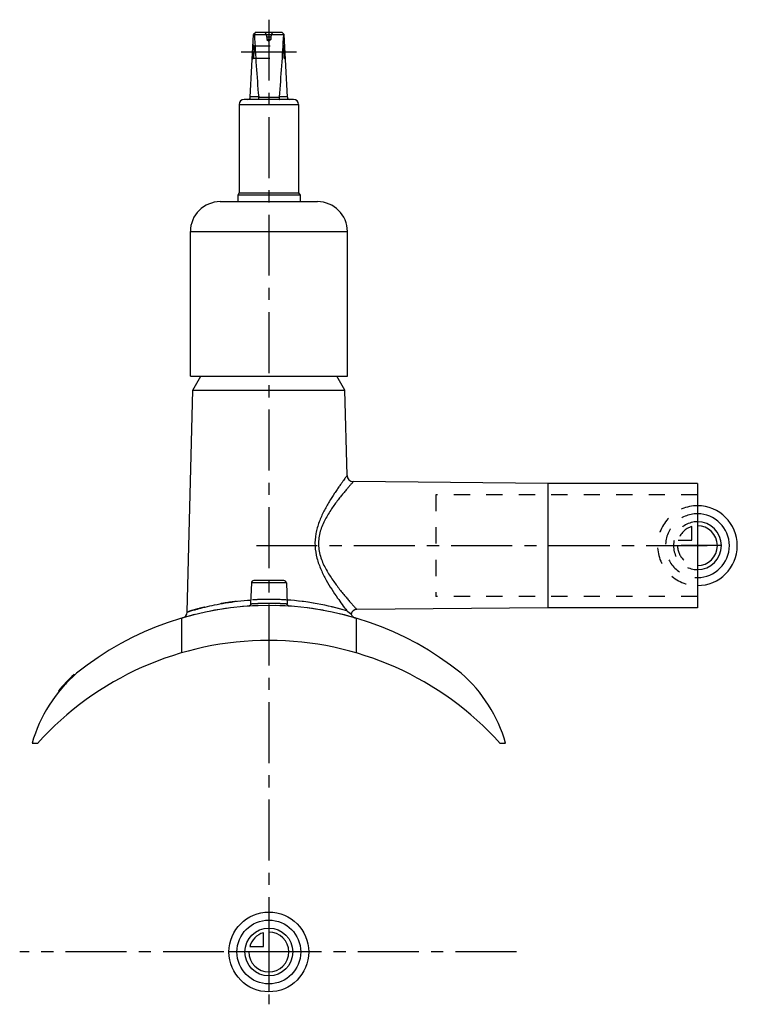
# Model space of a CAD drawing. Header units: millimetres. Extents: x 353 to 642, y 302 to 698.
import ezdxf

# ---------------------------------------------------------------- set-up
doc = ezdxf.new("R2010")
doc.units = ezdxf.units.MM
doc.header["$LTSCALE"] = 65.185185
doc.linetypes.add('CENTER', pattern=[0.6, 0.375, -0.075, 0.075, -0.075])
doc.linetypes.add('HIDDEN', pattern=[0.2, 0.1, -0.1])
for name, color, linetype in [('BEZUGSACHSEN', 7, 'CONTINUOUS'), ('FLAECHEN', 7, 'CONTINUOUS'), ('KONST.EL_MIT_GEO', 7, 'CONTINUOUS'), ('KONSTRUKTIONSELEMENTE', 7, 'CONTINUOUS'), ('KURVEN', 7, 'CONTINUOUS'), ('L1', 7, 'CONTINUOUS')]:
    doc.layers.add(name, color=color, linetype=linetype)

msp = doc.modelspace()

# ---------------------------------------------------------------- linework, layer by layer
at = {"layer": 'BEZUGSACHSEN', "color": 7, "linetype": 'Continuous'}
for p, q in [((565.5, 511.5), (487.38, 512.18)), ((625.5, 511.5), (565.5, 511.5)), ((565.5, 511.5), (565.5, 461.5)), ((625.5, 511.5), (625.5, 461.5)), ((446.47, 471.53), (446.17, 463.19)), ((460.53, 471.53), (460.83, 463.19)), ((565.5, 461.5), (488.85, 460.83)), ((625.5, 461.5), (565.5, 461.5))]:
    msp.add_line(p, q, dxfattribs=at)
at = {"layer": 'BEZUGSACHSEN', "color": 2, "linetype": 'CENTER'}
msp.add_line((448.5, 486.5), (630.5, 486.5), dxfattribs=at)
at = {"layer": 'FLAECHEN', "color": 7, "linetype": 'Continuous'}
for p, q in [((423, 548.91), (426.23, 554.5)), ((484, 548.91), (480.77, 554.5)), ((420.67, 459.9), (423, 548.91)), ((423, 548.91), (484, 548.91)), ((484.9, 514.62), (484, 548.91))]:
    msp.add_line(p, q, dxfattribs=at)
at = {"layer": 'FLAECHEN', "color": 8, "linetype": 'HIDDEN'}
for p, q in [((625.5, 506.9), (520.5, 506.9)), ((520.5, 506.9), (520.5, 466.1)), ((625.5, 466.1), (520.5, 466.1))]:
    msp.add_line(p, q, dxfattribs=at)
at = {"layer": 'KONST.EL_MIT_GEO', "color": 7, "linetype": 'Continuous'}
for p, q in [((446.05, 666.45), (447.3, 691.5)), ((448.35, 692.5), (447.3, 691.5)), ((447.68, 691.5), (459.31, 691.5)), ((448.35, 692.5), (458.65, 692.5)), ((458.65, 692.5), (459.7, 691.5)), ((460.95, 666.45), (459.7, 691.5)), ((463.45, 665.5), (443.55, 665.5)), ((449.41, 666.5), (446.05, 666.5)), ((449.41, 666.45), (457.59, 666.45)), ((460.95, 666.5), (457.59, 666.5)), ((441.55, 663.5), (441.55, 628)), ((441.55, 663.5), (465.45, 663.5)), ((465.45, 663.5), (465.45, 628)), ((434, 624.5), (473, 624.5)), ((441.55, 628), (441, 627.05)), ((441, 627.05), (441, 624.5)), ((466, 627.05), (441, 627.05)), ((441.55, 628), (465.45, 628)), ((465.45, 628), (466, 627.05)), ((466, 627.05), (466, 624.5)), ((422, 554.5), (422, 612.5)), ((422, 612.5), (485, 612.5)), ((485, 554.5), (485, 612.5)), ((422, 554.5), (485, 554.5)), ((565.5, 511.5), (487.38, 512.18)), ((565.5, 461.5), (488.85, 460.83)), ((375.51, 434.56), (375.31, 434.78)), ((372.34, 431.47), (372.14, 431.7)), ((369.28, 428), (369.08, 428.23)), ((369.94, 428.8), (369.74, 429.03))]:
    msp.add_line(p, q, dxfattribs=at)
at = {"layer": 'KONST.EL_MIT_GEO', "color": 8, "linetype": 'HIDDEN'}
for p, q in [((447.57, 687), (447.1, 687.5)), ((452.7, 690.5), (452.7, 689.6)), ((454.3, 690.5), (452.7, 690.5)), ((452.7, 689.6), (453.5, 688.89)), ((454.3, 689.6), (452.7, 689.6)), ((454.3, 689.6), (453.5, 688.89)), ((454.3, 690.5), (454.3, 689.6)), ((459.9, 687.5), (459.43, 687)), ((447.45, 684.5), (447.46, 684.67)), ((447.57, 687), (459.43, 687)), ((459.55, 684.5), (459.54, 684.67)), ((446.8, 681.5), (447.33, 682)), ((447.33, 682), (459.67, 682)), ((459.67, 682), (460.2, 681.5)), ((375.33, 434.39), (375.13, 434.62)), ((371.56, 430.64), (371.36, 430.87)), ((371.58, 430.66), (371.38, 430.89)), ((371.73, 430.82), (371.53, 431.05)), ((372.22, 431.34), (372.02, 431.57)), ((372.31, 431.44), (372.11, 431.66)), ((372.69, 431.84), (372.5, 432.07)), ((372.94, 432.1), (372.75, 432.33)), ((372.99, 432.14), (372.79, 432.37)), ((373.05, 432.21), (372.85, 432.43)), ((373.17, 432.33), (372.97, 432.56)), ((373.76, 432.91), (373.56, 433.14)), ((373.83, 432.98), (373.64, 433.21)), ((374, 433.15), (373.8, 433.37)), ((374.02, 433.16), (373.82, 433.39)), ((374.18, 433.32), (373.99, 433.55)), ((374.33, 433.46), (374.13, 433.68)), ((374.35, 433.48), (374.15, 433.71)), ((374.51, 433.63), (374.31, 433.86)), ((374.76, 433.87), (374.56, 434.09)), ((375.06, 434.15), (374.86, 434.37)), ((375.13, 434.21), (374.94, 434.44)), ((375.16, 434.23), (374.96, 434.46)), ((369.59, 428.38), (369.39, 428.61)), ((369.66, 428.46), (369.46, 428.69)), ((369.68, 428.48), (369.48, 428.71)), ((369.9, 428.74), (369.7, 428.97)), ((370.05, 428.93), (369.85, 429.16)), ((370.21, 429.11), (370.01, 429.34)), ((370.22, 429.13), (370.02, 429.36)), ((370.61, 429.58), (370.41, 429.81))]:
    msp.add_line(p, q, dxfattribs=at)
at = {"layer": 'KONST.EL_MIT_GEO', "color": 2, "linetype": 'CENTER'}
msp.add_line((464.55, 684.5), (442.45, 684.5), dxfattribs=at)
at = {"layer": 'KONST.EL_MIT_GEO', "color": 8, "linetype": 'HIDDEN'}
for points in [[(449.41, 666.45), (449.41, 666.46), (449.41, 666.46), (449.41, 666.47), (449.41, 666.47), (449.41, 666.48), (449.41, 666.48), (449.41, 666.49), (449.41, 666.49), (449.41, 666.5)], [(457.59, 666.45), (457.59, 666.46), (457.59, 666.46), (457.59, 666.47), (457.59, 666.47), (457.59, 666.48), (457.59, 666.48), (457.59, 666.49), (457.59, 666.49), (457.59, 666.5)]]:
    msp.add_lwpolyline(points, dxfattribs=at)
at = {"layer": 'KONST.EL_MIT_GEO', "color": 7, "linetype": 'Continuous'}
for points in [[(449.41, 666.45), (449.41, 666.46), (449.41, 666.46), (449.41, 666.47), (449.41, 666.47), (449.41, 666.48), (449.41, 666.48), (449.41, 666.49), (449.41, 666.49), (449.41, 666.5)], [(457.59, 666.45), (457.59, 666.46), (457.59, 666.46), (457.59, 666.47), (457.59, 666.47), (457.59, 666.48), (457.59, 666.48), (457.59, 666.49), (457.59, 666.49), (457.59, 666.5)]]:
    msp.add_lwpolyline(points, dxfattribs=at)
for centre, radius, start, end in [((453.24, 697.71), 8.33, 226.3745, 228.2022), ((453.77, 697.71), 8.33, 311.761, 313.5906), ((443.55, 663.5), 2, 90, 180), ((445.05, 666.5), 1, 270, 357.14), ((461.95, 666.5), 1, 182.86, 270), ((463.45, 663.5), 2, 0, 90), ((434, 612.5), 12, 90, 180), ((473, 612.5), 12, 0, 90), ((487.4, 514.68), 2.5, 181.4965, 269.5043), ((453.43, 355.84), 109.1, 73.288, 86.1388), ((418.17, 459.92), 2.5, 286.3521, 358.499), ((488.87, 458.33), 2.5, 90.4957, 162.9236), ((488.83, 459.92), 2.5, 200.0826, 231.2429), ((414.32, 391.46), 58.3, 131.9996, 140.8936)]:
    msp.add_arc(centre, radius, start, end, dxfattribs=at)
at = {"layer": 'KONST.EL_MIT_GEO', "color": 8, "linetype": 'HIDDEN'}
for centre, radius, start, end in [((449.98, 690.5), 2.72, 0, 47.2588), ((457.02, 690.5), 2.72, 132.7412, 180), ((453.5, 339.5), 123, 73.6484, 106.3516), ((453.5, 356.52), 108.41, 90.0017, 93.8498), ((453.42, 355.68), 109.25, 73.3053, 89.9559), ((453.49, 356.21), 108.73, 86.1563, 89.9929), ((488.83, 459.92), 2.5, 231.2429, 253.6479), ((414.32, 391.46), 58, 132.0048, 140.9453)]:
    msp.add_arc(centre, radius, start, end, dxfattribs=at)
at = {"layer": 'KONST.EL_MIT_GEO', "color": 7, "linetype": 'Continuous'}
for points in [[(447.68, 691.5), (448.13, 683.16), (448.65, 674.82), (449.41, 666.5)], [(459.31, 691.5), (458.87, 683.16), (458.35, 674.82), (457.59, 666.5)]]:
    msp.add_open_spline(points, degree=3, dxfattribs=at)
at = {"layer": 'KONST.EL_MIT_GEO', "color": 8, "linetype": 'HIDDEN'}
for points, knots in [([(447.45, 684.5), (447.43, 684.18), (447.41, 683.72), (447.38, 683.13), (447.36, 682.76), (447.35, 682.45), (447.33, 682.24), (447.33, 682.11), (447.32, 682.05), (447.34, 682.01), (447.33, 682)], [0, 0, 0, 0, 0.382488, 0.55533, 0.706904, 0.831335, 0.923798, 0.956887, 0.980755, 1, 1, 1, 1]), ([(447.39, 683.32), (447.4, 683.41), (447.42, 683.81), (447.44, 684.2), (447.45, 684.5)], [0, 0, 0, 0, 0.236532, 1, 1, 1, 1]), ([(447.57, 687), (447.57, 687), (447.58, 686.98), (447.57, 686.95), (447.57, 686.88), (447.56, 686.76), (447.55, 686.55), (447.54, 686.24), (447.52, 685.87), (447.49, 685.28), (447.47, 684.82), (447.45, 684.5)], [0, 0, 0, 0, 0.004814, 0.019228, 0.043092, 0.076197, 0.168702, 0.293119, 0.444669, 0.617517, 1, 1, 1, 1]), ([(447.54, 686.36), (447.55, 686.45), (447.55, 686.6), (447.57, 686.81), (447.56, 686.92), (447.58, 686.99), (447.57, 687)], [0, 0, 0, 0, 0.426136, 0.741356, 0.934808, 1, 1, 1, 1]), ([(459.43, 687), (459.43, 687), (459.42, 686.98), (459.43, 686.95), (459.43, 686.88), (459.44, 686.76), (459.45, 686.55), (459.46, 686.24), (459.48, 685.87), (459.51, 685.28), (459.53, 684.82), (459.55, 684.5)], [0, 0, 0, 0, 0.004814, 0.019228, 0.043092, 0.076197, 0.168702, 0.293119, 0.444669, 0.617517, 1, 1, 1, 1]), ([(459.46, 686.36), (459.45, 686.45), (459.45, 686.6), (459.43, 686.81), (459.44, 686.92), (459.42, 686.99), (459.43, 687)], [0, 0, 0, 0, 0.426136, 0.741356, 0.934808, 1, 1, 1, 1]), ([(459.55, 684.5), (459.57, 684.18), (459.59, 683.72), (459.62, 683.13), (459.64, 682.76), (459.65, 682.45), (459.67, 682.24), (459.67, 682.11), (459.68, 682.05), (459.66, 682.01), (459.67, 682)], [0, 0, 0, 0, 0.382488, 0.55533, 0.706904, 0.831335, 0.923798, 0.956887, 0.980755, 1, 1, 1, 1]), ([(459.61, 683.32), (459.6, 683.41), (459.58, 683.81), (459.56, 684.2), (459.55, 684.5)], [0, 0, 0, 0, 0.236532, 1, 1, 1, 1]), ([(447.33, 682), (447.32, 682), (447.34, 682.05), (447.32, 682.1), (447.34, 682.22), (447.34, 682.37), (447.35, 682.56), (447.37, 682.88), (447.38, 683.14), (447.39, 683.32)], [0, 0, 0, 0, 0.017224, 0.068587, 0.153106, 0.269238, 0.414917, 0.587451, 1, 1, 1, 1]), ([(459.67, 682), (459.68, 682), (459.66, 682.05), (459.68, 682.1), (459.66, 682.22), (459.66, 682.37), (459.65, 682.56), (459.63, 682.88), (459.62, 683.14), (459.61, 683.32)], [0, 0, 0, 0, 0.017224, 0.068587, 0.153106, 0.269238, 0.414917, 0.587451, 1, 1, 1, 1]), ([(453.5, 464.93), (449.3, 464.93), (443.18, 464.58), (435.47, 463.47), (430.58, 462.52), (426.56, 461.56), (423.84, 460.82), (422.2, 460.33), (421.35, 460.08), (420.88, 459.91), (420.67, 459.86)], [0, 0, 0, 0, 0.378166, 0.549556, 0.700749, 0.826226, 0.920816, 0.955047, 0.979882, 1, 1, 1, 1]), ([(484.83, 460.31), (484.83, 460.32), (484.82, 460.34), (484.8, 460.33), (484.8, 460.33)], [0, 0, 0, 0, 0.598924, 1, 1, 1, 1]), ([(486.48, 459.07), (486.48, 459.08), (486.43, 459.09), (486.36, 459.16), (486.21, 459.26), (485.94, 459.48), (485.43, 459.78), (485.03, 460.09), (484.83, 460.31)], [0, 0, 0, 0, 0.016641, 0.066827, 0.151408, 0.267756, 0.573318, 1, 1, 1, 1])]:
    msp.add_open_spline(points, degree=3, knots=knots, dxfattribs=at)
at = {"layer": 'KONST.EL_MIT_GEO', "color": 7, "linetype": 'Continuous'}
for points, knots in [([(449.41, 666.45), (449.4, 666.22), (449.37, 665.91), (449.28, 665.6), (449.2, 665.5), (449.16, 665.5)], [0, 0, 0, 0, 0.674996, 0.888028, 1, 1, 1, 1]), ([(457.59, 666.45), (457.6, 666.22), (457.63, 665.91), (457.72, 665.6), (457.8, 665.5), (457.84, 665.5)], [0, 0, 0, 0, 0.674996, 0.888028, 1, 1, 1, 1]), ([(484.9, 514.62), (484.9, 514.6), (484.85, 514.57), (484.79, 514.46), (484.66, 514.31), (484.5, 514.08), (484.29, 513.8), (483.93, 513.32), (483.39, 512.58), (482.64, 511.55), (481.78, 510.34), (480.84, 508.97), (479.44, 506.9), (477.61, 504.02), (475.48, 500.23), (473.56, 495.99), (472.19, 491.32), (471.83, 486.34), (472.66, 481.41), (474.35, 476.85), (477.08, 471.49), (480.61, 466.02), (483.53, 462.02), (484.8, 460.33)], [0, 0, 0, 0, 0.000668, 0.002649, 0.005921, 0.010462, 0.016225, 0.023153, 0.04027, 0.061311, 0.085752, 0.113118, 0.142967, 0.208683, 0.280577, 0.357045, 0.43686, 0.518611, 0.600375, 0.680296, 0.757043, 0.895653, 1, 1, 1, 1]), ([(487.38, 512.18), (487.36, 512.18), (487.33, 512.11), (487.22, 512.02), (487.07, 511.84), (486.86, 511.6), (486.58, 511.29), (486.12, 510.75), (485.42, 509.95), (484.46, 508.82), (483.37, 507.51), (482.17, 506.04), (480.43, 503.8), (478.19, 500.68), (475.69, 496.47), (473.73, 491.64), (473.15, 486.24), (474.4, 480.98), (476.71, 476.33), (479.4, 472.23), (481.73, 469.16), (483.52, 466.95), (484.75, 465.48), (485.87, 464.18), (486.85, 463.06), (487.56, 462.26), (488.04, 461.73), (488.32, 461.42), (488.54, 461.18), (488.7, 460.99), (488.8, 460.9), (488.84, 460.84), (488.85, 460.83)], [0, 0, 0, 0, 0.0008, 0.003171, 0.007084, 0.012503, 0.019362, 0.027583, 0.047797, 0.07247, 0.100932, 0.132596, 0.166926, 0.241973, 0.323528, 0.409895, 0.499224, 0.588485, 0.674835, 0.756562, 0.831912, 0.86642, 0.898272, 0.926926, 0.951783, 0.972163, 0.980457, 0.987378, 0.992848, 0.996798, 0.999192, 1, 1, 1, 1]), ([(420.67, 459.86), (420.66, 459.86), (420.74, 459.87), (420.79, 459.9), (420.96, 459.95), (421.15, 460.01), (421.42, 460.09), (421.89, 460.24), (422.61, 460.45), (423.64, 460.75), (424.87, 461.1), (426.31, 461.48), (428.59, 462.05), (431.85, 462.78), (436.21, 463.58), (441.07, 464.26), (444.46, 464.57), (446.22, 464.69)], [0, 0, 0, 0, 0.001188, 0.004752, 0.01069, 0.018978, 0.029585, 0.042481, 0.075004, 0.116184, 0.1656, 0.22279, 0.287257, 0.435946, 0.607397, 0.797073, 1, 1, 1, 1]), ([(484.8, 460.33), (484.81, 460.33), (484.83, 460.34), (484.83, 460.31), (484.83, 460.3)], [0, 0, 0, 0, 0.309456, 1, 1, 1, 1]), ([(484.84, 460.31), (485.04, 460.1), (485.44, 459.79), (485.94, 459.48), (486.21, 459.26), (486.35, 459.16), (486.43, 459.09), (486.48, 459.08), (486.48, 459.07)], [0, 0, 0, 0, 0.423957, 0.732664, 0.848564, 0.932817, 0.983191, 1, 1, 1, 1])]:
    msp.add_open_spline(points, degree=3, knots=knots, dxfattribs=at)
at = {"layer": 'KONSTRUKTIONSELEMENTE', "color": 8, "linetype": 'HIDDEN'}
for p, q in [((625.5, 506.9), (520.5, 506.9)), ((625.5, 506.9), (625.5, 466.1)), ((625.5, 466.1), (520.5, 466.1))]:
    msp.add_line(p, q, dxfattribs=at)
at = {"layer": 'KONSTRUKTIONSELEMENTE', "color": 7, "linetype": 'Continuous'}
for p, q in [((460.53, 471.53), (446.47, 471.53)), ((459.53, 472.5), (447.47, 472.5)), ((418.5, 457.42), (418.5, 443.5)), ((488.5, 457.42), (488.5, 443.5)), ((360.66, 407.19), (358.5, 407.19)), ((548.5, 407.19), (546.34, 407.19))]:
    msp.add_line(p, q, dxfattribs=at)
for points in [[(446.17, 463.19), (446.17, 463.08), (446.14, 462.95), (446.09, 462.82), (446.03, 462.7), (445.95, 462.59), (445.86, 462.49), (445.75, 462.4), (445.63, 462.33), (445.51, 462.28), (445.38, 462.24), (445.24, 462.22)], [(461.76, 462.22), (461.62, 462.24), (461.49, 462.28), (461.37, 462.33), (461.25, 462.4), (461.14, 462.49), (461.05, 462.59), (460.97, 462.7), (460.91, 462.82), (460.86, 462.95), (460.83, 463.08), (460.83, 463.19)]]:
    msp.add_lwpolyline(points, dxfattribs=at)
for centre, radius, start, end in [((447.47, 471.5), 1, 90, 178), ((459.53, 471.5), 1, 2, 90), ((453.5, 339.5), 123, 51.1429, 128.8571), ((453.5, 323.5), 125, 42.033, 137.967), ((414.32, 391.46), 58, 130.922, 164.2555), ((492.68, 391.46), 58, 15.7445, 49.078)]:
    msp.add_arc(centre, radius, start, end, dxfattribs=at)
at = {"layer": 'KONSTRUKTIONSELEMENTE', "color": 8, "linetype": 'HIDDEN'}
for points, knots in [([(446.17, 463.19), (446.18, 463.2), (446.22, 463.18), (446.26, 463.19), (446.36, 463.2), (446.51, 463.21), (446.76, 463.23), (447.06, 463.25), (447.59, 463.28), (448.39, 463.33), (449.48, 463.38), (450.73, 463.43), (452.09, 463.46), (453.02, 463.47), (453.5, 463.47)], [0, 0, 0, 0, 0.004826, 0.010858, 0.019287, 0.043216, 0.076374, 0.118445, 0.168987, 0.293474, 0.445015, 0.617747, 0.805188, 1, 1, 1, 1]), ([(453.5, 463.47), (454.43, 463.47), (456.16, 463.44), (458.42, 463.34), (459.92, 463.27), (460.64, 463.19), (460.83, 463.19)], [0, 0, 0, 0, 0.382233, 0.7065, 0.923607, 1, 1, 1, 1])]:
    msp.add_open_spline(points, degree=3, knots=knots, dxfattribs=at)
at = {"layer": 'KONSTRUKTIONSELEMENTE', "color": 7, "linetype": 'Continuous'}
for points, knots in [([(446.17, 463.19), (446.36, 463.19), (447.08, 463.27), (448.58, 463.34), (450.84, 463.44), (452.57, 463.47), (453.5, 463.47)], [0, 0, 0, 0, 0.076393, 0.2935, 0.617766, 1, 1, 1, 1]), ([(453.5, 463.47), (453.98, 463.47), (454.91, 463.46), (456.27, 463.43), (457.52, 463.38), (458.61, 463.33), (459.41, 463.28), (459.94, 463.25), (460.24, 463.23), (460.49, 463.21), (460.64, 463.2), (460.74, 463.19), (460.78, 463.18), (460.82, 463.2), (460.83, 463.19)], [0, 0, 0, 0, 0.194812, 0.382253, 0.554985, 0.706526, 0.831013, 0.881554, 0.923626, 0.956784, 0.980713, 0.989142, 0.995174, 1, 1, 1, 1])]:
    msp.add_open_spline(points, degree=3, knots=knots, dxfattribs=at)
at = {"layer": 'KURVEN', "color": 8, "linetype": 'HIDDEN'}
for p, q in [((625.5, 502.5), (625.5, 470.5)), ((623.3, 488.7), (623.3, 494.19)), ((625.5, 486.5), (617.5, 486.5)), ((617.81, 488.7), (623.3, 488.7))]:
    msp.add_line(p, q, dxfattribs=at)
at = {"layer": 'KURVEN', "color": 40, "linetype": 'Continuous'}
for p, q in [((635.1, 486.5), (625.5, 486.5)), ((453.5, 339.5), (453.5, 307.5)), ((451.3, 325.7), (451.3, 331.19)), ((445.81, 325.7), (451.3, 325.7)), ((469.5, 323.5), (437.5, 323.5))]:
    msp.add_line(p, q, dxfattribs=at)
for radius in [16, 12.8, 9.6]:
    msp.add_circle((453.5, 323.5), radius, dxfattribs=at)
at = {"layer": 'KURVEN', "color": 8, "linetype": 'HIDDEN'}
for radius, start, end in [(16, 90, 270), (12.8, 90, 270), (9.6, 90, 270.0001), (8, 105.962, 164.038), (8, 180, 270.0001)]:
    msp.add_arc((625.5, 486.5), radius, start, end, dxfattribs=at)
at = {"layer": 'KURVEN', "color": 40, "linetype": 'Continuous'}
for centre, radius, start, end in [((625.5, 486.5), 16, 270, 90), ((625.5, 486.5), 12.8, 270, 90), ((625.5, 486.5), 9.6, 270.0001, 90), ((625.5, 486.5), 8, 270.0001, 90), ((453.5, 323.5), 8, 180, 90), ((453.5, 323.5), 8, 105.962, 164.038)]:
    msp.add_arc(centre, radius, start, end, dxfattribs=at)
at = {"layer": 'L1', "color": 2, "linetype": 'CENTER'}
for p, q in [((453.5, 697.5), (453.5, 302.5)), ((552.82, 323.5), (353.5, 323.5))]:
    msp.add_line(p, q, dxfattribs=at)

doc.saveas('drawing.dxf')
